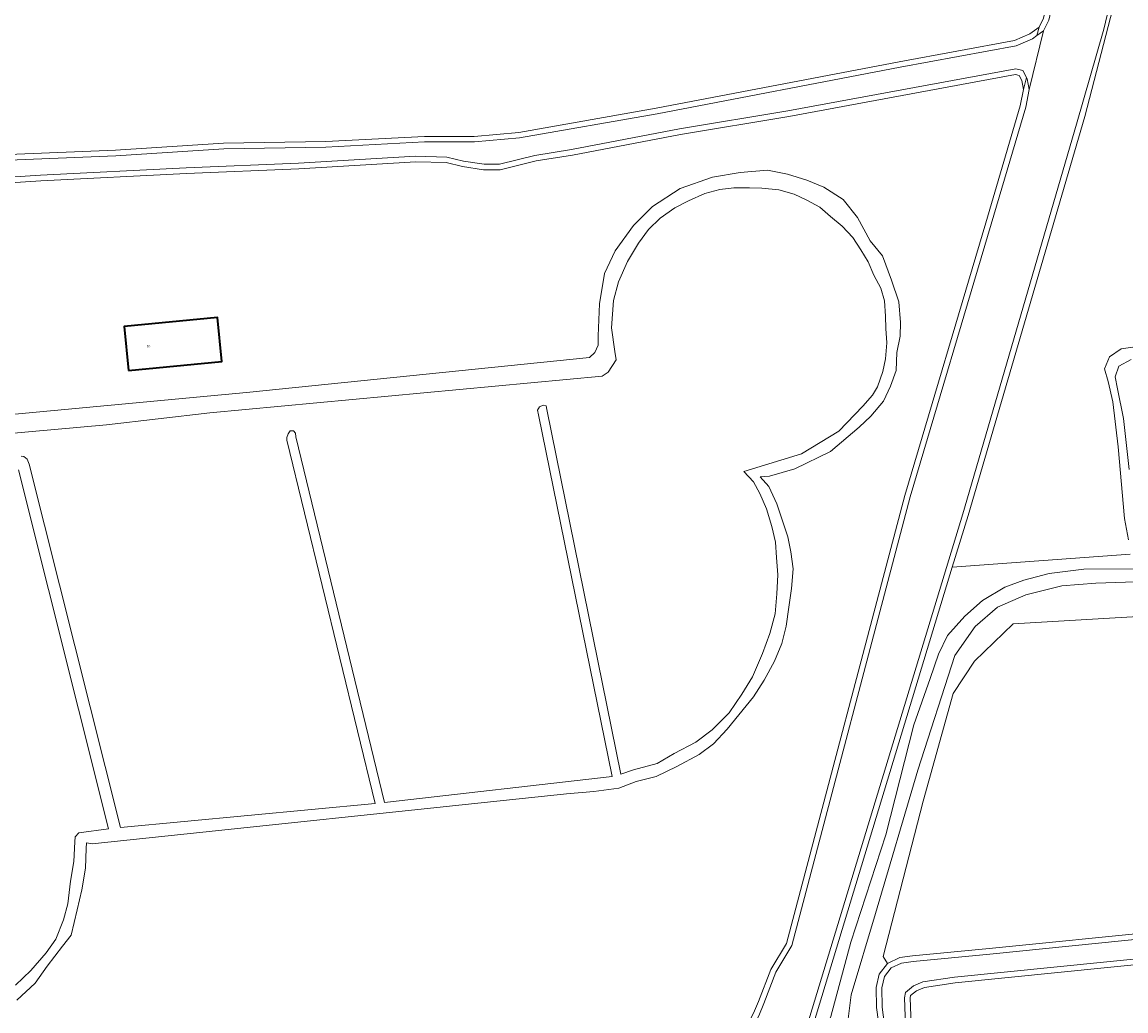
# Model space of a CAD drawing. Header units: metres. Extents: x 229229 to 231729, y 593167 to 595667.
# Tile 218 of 256: x 231254 to 231451, y 594185 to 594362. Entities that reach past the tile are written whole.
import ezdxf
from ezdxf.enums import TextEntityAlignment as Align

# ---------------------------------------------------------------- set-up
doc = ezdxf.new("R2010")
doc.units = ezdxf.units.M
for name, color, linetype, lineweight in [('B-WE-GR-BEPLANTING_CULTUUR_BOSPLANTSOEN-GV', 90, 'Continuous', 18), ('B-WE-GR-GRAS-GV', 60, 'Continuous', 13), ('B-WE-GR-GROENVOORZIENING-GV', 80, 'Continuous', 18), ('B-WE-OG-BEBOUWING-GV', 7, 'Continuous', 35), ('B-WE-OG-BEBOUWING-T18', 10, 'Continuous', 18), ('B-WE-OG-WATER-GV', 130, 'Continuous', 18), ('B-WE-OG-WATER_SLOOT-GV', 120, 'Continuous', 18), ('B-WE-VH-ONVERHARD-GV', 252, 'Continuous', 18)]:
    doc.layers.add(name, color=color, linetype=linetype, lineweight=lineweight)
doc.styles.add('NLCS-ISO-M250-T18', font='NLCS-ISO.ttf', dxfattribs={"height": 0.45})

msp = doc.modelspace()

# ---------------------------------------------------------------- linework, layer by layer
at = {"layer": 'B-WE-GR-BEPLANTING_CULTUUR_BOSPLANTSOEN-GV'}
for points in [[(231384.22, 594184.902), (231385.11, 594186.999), (231387.29, 594192.684), (231390.071, 594197.343), (231411.163, 594277.202), (231425.605, 594325.8), (231431.744, 594346.636), (231432.33, 594349.532), (231432.004, 594351.132), (231431.537, 594352.056), (231430.907, 594352.218), (231390.463, 594344.732), (231371.203, 594341.521), (231351.946, 594337.856), (231345.439, 594336.814), (231339.015, 594335.227), (231336.092, 594335.227), (231332.318, 594335.804), (231329.393, 594336.5), (231323.977, 594336.645), (231303.135, 594335.404), (231283.116, 594334.581), (231257.146, 594333.275), (231244.405, 594332.431)], [(231216.279, 594288.282), (231293.839, 594295.526), (231354.946, 594301.754), (231355.915, 594302.674), (231356.479, 594303.973), (231356.482, 594305.636), (231356.764, 594311.333), (231357.609, 594316.716), (231359.514, 594320.762), (231362.779, 594325.301), (231366.196, 594328.677), (231371.123, 594331.864), (231376.877, 594333.893), (231381.805, 594334.718), (231386.681, 594335.173), (231390.239, 594334.47), (231393.672, 594333.399), (231396.734, 594332.105), (231400.202, 594329.948), (231402.732, 594326.738), (231405.014, 594322.575), (231407.17, 594319.899), (231408.804, 594315.549), (231410.101, 594311.708), (231410.416, 594308.019), (231410.307, 594305.603), (231409.752, 594302.664), (231409.606, 594299.43), (231408.601, 594296.644), (231407.374, 594294.013), (231405.121, 594291.332), (231403.007, 594289.343), (231397.922, 594285.043), (231391.577, 594281.933), (231387.061, 594280.643), (231385.405, 594280.513), (231386.93, 594278.805), (231388.345, 594275.718), (231389.338, 594272.637), (231390.295, 594269.823), (231390.848, 594267.112), (231391.242, 594264.118), (231390.952, 594260.614), (231390.512, 594257.272), (231390.035, 594253.909), (231389.267, 594250.787), (231387.956, 594247.63), (231386.094, 594244.268), (231384.189, 594241.306), (231381.585, 594238.063), (231379.483, 594235.544), (231377.053, 594232.943), (231374.485, 594231.035), (231370.519, 594228.853), (231366.85, 594227.091), (231363.292, 594226.191), (231360.18, 594225.043), (231355.742, 594224.412), (231350.88, 594223.981), (231266.306, 594215.102), (231265.313, 594215.256), (231265.257, 594214.27), (231265.099, 594210.784), (231264.441, 594206.874), (231263.667, 594203.331), (231262.558, 594198.791), (231261.014, 594196.885), (231258.298, 594193.297), (231256.149, 594190.25), (231252.892, 594187.229)]]:
    msp.add_lwpolyline(points, dxfattribs=at)
msp.add_lwpolyline([(231272.771, 594299.478), (231272.02, 594307.31), (231288.677, 594308.898), (231289.422, 594301.061)], close=True, dxfattribs=at)
at = {"layer": 'B-WE-GR-GRAS-GV'}
for points in [[(231449.509, 594368.827), (231443.268, 594344.707), (231422.433, 594273.63), (231419.622, 594264.383), (231451.341, 594266.693)], [(231253.633, 594284.21), (231254.148, 594284.139), (231254.751, 594283.629), (231255.099, 594282.783), (231271.343, 594218.007), (231316.74, 594222.294), (231301.01, 594287.046), (231301.031, 594287.515), (231301.252, 594288.144), (231301.627, 594288.705), (231302.192, 594288.691), (231302.559, 594288.277), (231302.59, 594287.625), (231318.417, 594222.473), (231359.005, 594227.096), (231345.894, 594291.525), (231345.681, 594292.414), (231346.057, 594292.999), (231346.696, 594293.284), (231347.221, 594293.164), (231347.337, 594292.532), (231360.564, 594227.533), (231362.82, 594228.285), (231367.04, 594229.431), (231370.046, 594231.175), (231373.909, 594233.217), (231376.816, 594235.423), (231379.843, 594238.431), (231382.137, 594241.76), (231384.035, 594244.831), (231385.813, 594248.991), (231387.121, 594252.607), (231388.049, 594256.094), (231388.367, 594259.658), (231388.507, 594263.025), (231388.272, 594266.108), (231388.096, 594268.862), (231387.452, 594271.674), (231386.533, 594274.812), (231385.295, 594277.53), (231384.173, 594279.641), (231382.472, 594281.464), (231392.734, 594284.615), (231399.422, 594288.65), (231403.684, 594293.12), (231405.396, 594295.03), (231406.284, 594296.544), (231407.227, 594299.297), (231407.737, 594301.526), (231407.974, 594304.371), (231407.8, 594306.92), (231407.743, 594309.128), (231407.565, 594311.846), (231406.872, 594314.118), (231405.627, 594316.427), (231404.628, 594318.834), (231403.338, 594320.952), (231401.884, 594323.162), (231400.024, 594325.198), (231397.922, 594326.931), (231396.008, 594328.571), (231393.679, 594329.821), (231391.415, 594330.899), (231388.728, 594331.683), (231385.655, 594331.93), (231383.491, 594332.028), (231380.684, 594332.034), (231378.2, 594331.713), (231375.542, 594331.001), (231372.592, 594329.713), (231370.162, 594328.449), (231367.561, 594326.615), (231365.495, 594324.612), (231363.722, 594322.175), (231361.707, 594318.892), (231360.145, 594315.252), (231359.237, 594311.944), (231358.894, 594307.033), (231359.476, 594302.826), (231359.695, 594301.358), (231358.267, 594299.135), (231357.235, 594298.421), (231287.305, 594291.912), (231268.89, 594289.769), (231231.108, 594286.356)], [(231451.037, 594269.297), (231450.327, 594273.064), (231449.183, 594285.873), (231448.232, 594293.879), (231447.394, 594297.483), (231446.751, 594299.777), (231447.63, 594301.905), (231449.73, 594303.329), (231455.124, 594304.061)], [(231252.664, 594189.902), (231255.36, 594192.515), (231258.104, 594195.655), (231259.815, 594198.084), (231261.188, 594201.54), (231262.003, 594204.382), (231262.452, 594208.458), (231263.044, 594211.961), (231263.202, 594215.459), (231263.303, 594216.358), (231263.936, 594217.04), (231269.224, 594217.771), (231253.174, 594281.773)], [(231467.886, 594256.504), (231430.484, 594254.285), (231423.6, 594247.637), (231419.782, 594241.908), (231414.463, 594222.676), (231407.334, 594195.041), (231408.074, 594193.794), (231410.264, 594194.823), (231412.562, 594195.105), (231426.199, 594196.451), (231487.855, 594202.648)], [(231594.269, 594207.852), (231420.167, 594190.337), (231414.664, 594189.502), (231413.226, 594188.919), (231412.199, 594188.088), (231412.136, 594187.626), (231412.461, 594177.945), (231413.469, 594174.451), (231417.194, 594162.513), (231421.604, 594150.962), (231422.457, 594149.323), (231425.631, 594143.225), (231427.037, 594141.715), (231428.335, 594141.615), (231429.439, 594141.554), (231430.664, 594141.644), (231431.762, 594136.416), (231429.903, 594135.77), (231428.974, 594134.879), (231428.901, 594134.58), (231430.773, 594130.853), (231436.733, 594118.987), (231446.657, 594097.853), (231452.926, 594083.668)]]:
    msp.add_lwpolyline(points, dxfattribs=at)
at = {"layer": 'B-WE-GR-GROENVOORZIENING-GV'}
for points in [[(231251.411, 594337.937), (231270.473, 594338.721), (231289.721, 594339.946), (231307.954, 594340.272), (231325.537, 594341.188), (231334.403, 594341.188), (231342.352, 594341.899), (231366.844, 594346.211), (231410.174, 594354.481), (231430.708, 594358.251), (231433.438, 594359.447), (231435.091, 594360.656), (231435.865, 594362.236)], [(231451.341, 594266.693), (231419.622, 594264.383), (231393.935, 594179.864), (231391.621, 594177.226), (231391.668, 594176.773), (231394.429, 594177.179), (231394.289, 594178.132), (231396.182, 594180.455), (231397.491, 594183.246), (231397.975, 594184.316), (231401.549, 594197.551), (231407.751, 594216.727), (231412.792, 594236.304), (231415.694, 594244.558), (231417.156, 594248.913), (231418.751, 594252.226), (231421.857, 594255.652), (231425.032, 594258.472), (231429.007, 594260.847), (231432.377, 594262.116), (231436.898, 594263.249), (231443.053, 594264.044), (231466.921, 594264.098)], [(231454.002, 594261.863), (231445.23, 594261.548), (231439.16, 594261.051), (231432.764, 594259.472), (231427.664, 594257.257), (231423.702, 594253.822), (231420.059, 594248.638), (231413.486, 594228.214), (231405.924, 594202.666), (231401.596, 594188.2), (231400.887, 594182.496), (231400.943, 594178.809), (231407.414, 594176.627), (231406.866, 594180.377), (231406.11, 594185.934), (231406.071, 594189.508), (231406.592, 594191.895), (231408.074, 594193.794), (231407.334, 594195.041), (231414.463, 594222.676), (231419.782, 594241.908), (231423.6, 594247.637), (231430.484, 594254.285), (231467.886, 594256.504)]]:
    msp.add_lwpolyline(points, dxfattribs=at)
at = {"layer": 'B-WE-OG-BEBOUWING-GV'}
msp.add_lwpolyline([(231272.771, 594299.478), (231289.422, 594301.061), (231288.677, 594308.898), (231272.02, 594307.31)], close=True, dxfattribs=at)
at = {"layer": 'B-WE-OG-WATER-GV'}
for points in [[(231392.997, 594180.218), (231421.477, 594273.923), (231441.785, 594343.347), (231446.609, 594360.26), (231449.874, 594373.757)], [(231436.814, 594361.899), (231435.881, 594359.995), (231433.35, 594349.532), (231432.715, 594346.395), (231426.564, 594325.517), (231412.126, 594276.932), (231391.002, 594196.952), (231388.193, 594192.246), (231386.037, 594186.625), (231385.122, 594184.468)], [(231244.294, 594333.425), (231257.088, 594334.273), (231283.07, 594335.58), (231303.085, 594336.403), (231323.961, 594337.646), (231329.523, 594337.496), (231332.51, 594336.787), (231336.169, 594336.227), (231338.894, 594336.227), (231345.24, 594337.795), (231351.773, 594338.841), (231371.027, 594342.505), (231390.29, 594345.717), (231430.942, 594353.241), (231432.225, 594352.912), (231432.858, 594351.659), (231432.957, 594351.463), (231433.35, 594349.532), (231435.881, 594359.995), (231434.715, 594359.143), (231433.939, 594358.575), (231431.002, 594357.289), (231410.358, 594353.498), (231367.024, 594345.228), (231342.484, 594340.907), (231334.448, 594340.188), (231325.563, 594340.188), (231307.989, 594339.273), (231289.762, 594338.946), (231270.525, 594337.722), (231251.449, 594336.938)], [(231252.892, 594187.229), (231256.149, 594190.25), (231258.298, 594193.297), (231261.014, 594196.885), (231262.558, 594198.791), (231263.667, 594203.331), (231264.441, 594206.874), (231265.099, 594210.784), (231265.257, 594214.27), (231265.313, 594215.256), (231266.306, 594215.102), (231350.88, 594223.981), (231355.742, 594224.412), (231360.18, 594225.043), (231363.292, 594226.191), (231366.85, 594227.091), (231370.519, 594228.853), (231374.485, 594231.035), (231377.053, 594232.943), (231379.483, 594235.544), (231381.585, 594238.063), (231384.189, 594241.306), (231386.094, 594244.268), (231387.956, 594247.63), (231389.267, 594250.787), (231390.035, 594253.909), (231390.512, 594257.272), (231390.952, 594260.614), (231391.242, 594264.118), (231390.848, 594267.112), (231390.295, 594269.823), (231389.338, 594272.637), (231388.345, 594275.718), (231386.93, 594278.805), (231385.405, 594280.513), (231387.061, 594280.643), (231391.577, 594281.933), (231397.922, 594285.043), (231403.007, 594289.343), (231405.121, 594291.332), (231407.374, 594294.013), (231408.601, 594296.644), (231409.606, 594299.43), (231409.752, 594302.664), (231410.307, 594305.603), (231410.416, 594308.019), (231410.101, 594311.708), (231408.804, 594315.549), (231407.17, 594319.899), (231405.014, 594322.575), (231402.732, 594326.738), (231400.202, 594329.948), (231396.734, 594332.105), (231393.672, 594333.399), (231390.239, 594334.47), (231386.681, 594335.173), (231381.805, 594334.718), (231376.877, 594333.893), (231371.123, 594331.864), (231366.196, 594328.677), (231362.779, 594325.301), (231359.514, 594320.762), (231357.609, 594316.716), (231356.764, 594311.333), (231356.482, 594305.636), (231356.479, 594303.973), (231355.915, 594302.674), (231354.946, 594301.754), (231293.839, 594295.526), (231216.279, 594288.282)], [(231231.108, 594286.356), (231268.89, 594289.769), (231287.305, 594291.912), (231357.235, 594298.421), (231358.267, 594299.135), (231359.695, 594301.358), (231359.476, 594302.826), (231358.894, 594307.033), (231359.237, 594311.944), (231360.145, 594315.252), (231361.707, 594318.892), (231363.722, 594322.175), (231365.495, 594324.612), (231367.561, 594326.615), (231370.162, 594328.449), (231372.592, 594329.713), (231375.542, 594331.001), (231378.2, 594331.713), (231380.684, 594332.034), (231383.491, 594332.028), (231385.655, 594331.93), (231388.728, 594331.683), (231391.415, 594330.899), (231393.679, 594329.821), (231396.008, 594328.571), (231397.922, 594326.931), (231400.024, 594325.198), (231401.884, 594323.162), (231403.338, 594320.952), (231404.628, 594318.834), (231405.627, 594316.427), (231406.872, 594314.118), (231407.565, 594311.846), (231407.743, 594309.128), (231407.8, 594306.92), (231407.974, 594304.371), (231407.737, 594301.526), (231407.227, 594299.297), (231406.284, 594296.544), (231405.396, 594295.03), (231403.684, 594293.12), (231399.422, 594288.65), (231392.734, 594284.615), (231382.472, 594281.464), (231384.173, 594279.641), (231385.295, 594277.53), (231386.533, 594274.812), (231387.452, 594271.674), (231388.096, 594268.862), (231388.272, 594266.108), (231388.507, 594263.025), (231388.367, 594259.658), (231388.049, 594256.094), (231387.121, 594252.607), (231385.813, 594248.991), (231384.035, 594244.831), (231382.137, 594241.76), (231379.843, 594238.431), (231376.816, 594235.423), (231373.909, 594233.217), (231370.046, 594231.175), (231367.04, 594229.431), (231362.82, 594228.285), (231360.564, 594227.533), (231347.337, 594292.532), (231347.221, 594293.164), (231346.696, 594293.284), (231346.057, 594292.999), (231345.681, 594292.414), (231345.894, 594291.525), (231359.005, 594227.096), (231318.417, 594222.473), (231302.59, 594287.625), (231302.559, 594288.277), (231302.192, 594288.691), (231301.627, 594288.705), (231301.252, 594288.144), (231301.031, 594287.515), (231301.01, 594287.046), (231316.74, 594222.294), (231271.343, 594218.007), (231255.099, 594282.783), (231254.751, 594283.629), (231254.148, 594284.139), (231253.633, 594284.21)], [(231451.499, 594301.417), (231449.314, 594300.251), (231448.65, 594298.342), (231449.058, 594296.179), (231450.157, 594290.901), (231451.157, 594281.832)], [(231253.174, 594281.773), (231269.224, 594217.771), (231263.936, 594217.04), (231263.303, 594216.358), (231263.202, 594215.459), (231263.044, 594211.961), (231262.452, 594208.458), (231262.003, 594204.382), (231261.188, 594201.54), (231259.815, 594198.084), (231258.104, 594195.655), (231255.36, 594192.515), (231252.664, 594189.902)], [(231411.466, 594177.786), (231411.134, 594187.677), (231411.262, 594188.616), (231412.713, 594189.79), (231414.398, 594190.473), (231420.042, 594191.33), (231594.169, 594208.847)], [(231487.954, 594201.653), (231426.298, 594195.456), (231412.672, 594194.111), (231410.544, 594193.85), (231408.715, 594192.991), (231407.52, 594191.46), (231407.072, 594189.405), (231407.11, 594186.007), (231407.856, 594180.517)]]:
    msp.add_lwpolyline(points, dxfattribs=at)
at = {"layer": 'B-WE-OG-WATER_SLOOT-GV'}
for points in [[(231447.555, 594406.536), (231456.349, 594438.437), (231458.365, 594445.638), (231456.467, 594442.134), (231453.727, 594435.697), (231449.157, 594417.968), (231446.589, 594406.796), (231442.01, 594389.061), (231435.865, 594362.236), (231435.091, 594360.656), (231434.715, 594359.143), (231435.881, 594359.995), (231436.814, 594361.899), (231442.981, 594388.824)], [(231432.33, 594349.532), (231431.744, 594346.636), (231425.605, 594325.8), (231411.163, 594277.202), (231390.071, 594197.343), (231387.29, 594192.684), (231385.11, 594186.999), (231384.22, 594184.902), (231383.411, 594183.404), (231383.707, 594182.449), (231384.09, 594182.557), (231385.122, 594184.468), (231386.037, 594186.625), (231388.193, 594192.246), (231391.002, 594196.952), (231412.126, 594276.932), (231426.564, 594325.517), (231432.715, 594346.395), (231433.35, 594349.532), (231432.957, 594351.463), (231432.858, 594351.659)]]:
    msp.add_lwpolyline(points, close=True, dxfattribs=at)
for points in [[(231449.874, 594373.757), (231446.609, 594360.26), (231441.785, 594343.347), (231421.477, 594273.923), (231392.997, 594180.218), (231391.899, 594177.803), (231391.621, 594177.226), (231393.935, 594179.864), (231419.622, 594264.383), (231422.433, 594273.63), (231443.268, 594344.707), (231449.509, 594368.827)], [(231251.449, 594336.938), (231270.525, 594337.722), (231289.762, 594338.946), (231307.989, 594339.273), (231325.563, 594340.188), (231334.448, 594340.188), (231342.484, 594340.907), (231367.024, 594345.228), (231410.358, 594353.498), (231431.002, 594357.289), (231433.939, 594358.575), (231434.715, 594359.143), (231435.091, 594360.656), (231433.438, 594359.447), (231430.708, 594358.251), (231410.174, 594354.481), (231366.844, 594346.211), (231342.352, 594341.899), (231334.403, 594341.188), (231325.537, 594341.188), (231307.954, 594340.272), (231289.721, 594339.946), (231270.473, 594338.721), (231251.411, 594337.937)], [(231244.405, 594332.431), (231257.146, 594333.275), (231283.116, 594334.581), (231303.135, 594335.404), (231323.977, 594336.645), (231329.393, 594336.5), (231332.318, 594335.804), (231336.092, 594335.227), (231339.015, 594335.227), (231345.439, 594336.814), (231351.946, 594337.856), (231371.203, 594341.521), (231390.463, 594344.732), (231430.907, 594352.218), (231431.537, 594352.056), (231432.004, 594351.132), (231432.33, 594349.532), (231432.858, 594351.659), (231432.225, 594352.912), (231430.942, 594353.241), (231390.29, 594345.717), (231371.027, 594342.505), (231351.773, 594338.841), (231345.24, 594337.795), (231338.894, 594336.227), (231336.169, 594336.227), (231332.51, 594336.787), (231329.523, 594337.496), (231323.961, 594337.646), (231303.085, 594336.403), (231283.07, 594335.58), (231257.088, 594334.273), (231244.294, 594333.425)], [(231455.124, 594304.061), (231449.73, 594303.329), (231447.63, 594301.905), (231446.751, 594299.777), (231447.394, 594297.483), (231448.232, 594293.879), (231449.183, 594285.873), (231450.327, 594273.064), (231451.037, 594269.297)], [(231451.157, 594281.832), (231450.157, 594290.901), (231449.058, 594296.179), (231448.65, 594298.342), (231449.314, 594300.251), (231451.499, 594301.417)], [(231729.346, 594222.61), (231691.499, 594218.618), (231594.169, 594208.847), (231420.042, 594191.33), (231414.398, 594190.473), (231412.713, 594189.79), (231411.262, 594188.616), (231411.134, 594187.677), (231411.466, 594177.786), (231412.511, 594174.164), (231416.248, 594162.186), (231420.691, 594150.552), (231421.576, 594148.851), (231422.457, 594149.323)], [(231422.457, 594149.323), (231421.604, 594150.962), (231417.194, 594162.513), (231413.469, 594174.451), (231412.461, 594177.945), (231412.136, 594187.626), (231412.199, 594188.088), (231413.226, 594188.919), (231414.664, 594189.502), (231420.167, 594190.337), (231594.269, 594207.852), (231691.602, 594217.623), (231729.346, 594221.605)], [(231487.855, 594202.648), (231426.199, 594196.451), (231412.562, 594195.105), (231410.264, 594194.823), (231408.074, 594193.794), (231406.592, 594191.895), (231406.071, 594189.508), (231406.11, 594185.934), (231406.866, 594180.377)], [(231407.856, 594180.517), (231407.11, 594186.007), (231407.072, 594189.405), (231407.52, 594191.46), (231408.715, 594192.991), (231410.544, 594193.85), (231412.672, 594194.111), (231426.298, 594195.456), (231487.954, 594201.653)]]:
    msp.add_lwpolyline(points, dxfattribs=at)
at = {"layer": 'B-WE-VH-ONVERHARD-GV'}
for points in [[(231466.921, 594264.098), (231443.053, 594264.044), (231436.898, 594263.249), (231432.377, 594262.116), (231429.007, 594260.847), (231425.032, 594258.472), (231421.857, 594255.652), (231418.751, 594252.226), (231417.156, 594248.913), (231415.694, 594244.558), (231412.792, 594236.304), (231407.751, 594216.727), (231401.549, 594197.551), (231397.975, 594184.316)], [(231400.887, 594182.496), (231401.596, 594188.2), (231405.924, 594202.666), (231413.486, 594228.214), (231420.059, 594248.638), (231423.702, 594253.822), (231427.664, 594257.257), (231432.764, 594259.472), (231439.16, 594261.051), (231445.23, 594261.548), (231454.002, 594261.863)]]:
    msp.add_lwpolyline(points, dxfattribs=at)

# ---------------------------------------------------------------- texts
at = {"layer": 'B-WE-OG-BEBOUWING-T18', "style": 'NLCS-ISO-M250-T18'}
msp.add_text('1b', height=0.45, rotation=5.4, dxfattribs=at).set_placement((231276.377, 594303.776), align=Align.MIDDLE)

doc.saveas('drawing.dxf')
